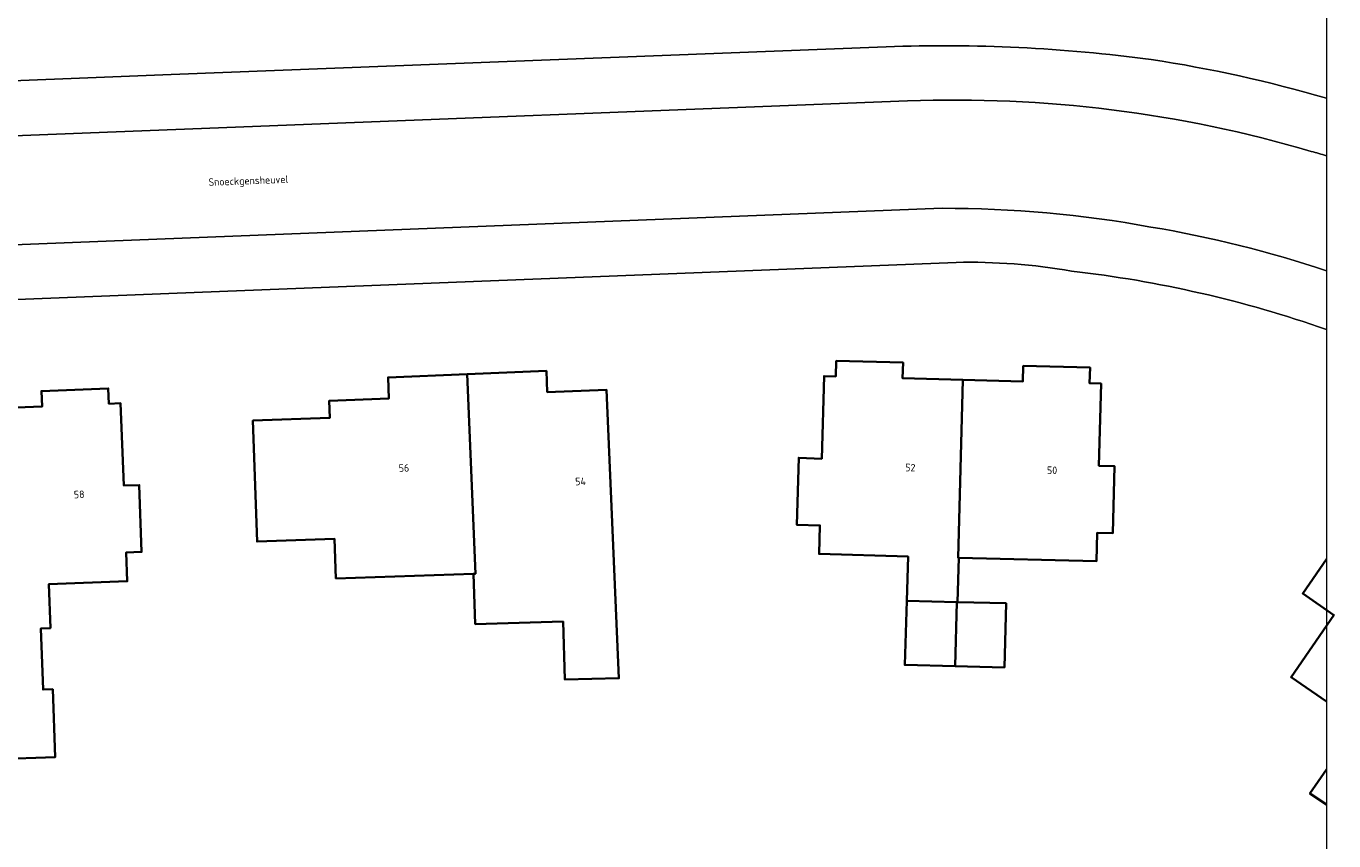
# Model space of a CAD drawing. Header units: metres. Extents: x 154991 to 155595, y 461305 to 461800.
# Tile 86 of 88: x 155523 to 155585, y 461702 to 461741. Entities that reach past the tile are written whole.
import ezdxf
from ezdxf.enums import TextEntityAlignment as Align

# ---------------------------------------------------------------- set-up
doc = ezdxf.new("R2010")
doc.units = ezdxf.units.M
for name, color, linetype, lineweight in [('B-WE-OG-BEBOUWING-GV', 7, 'Continuous', 35), ('B-WE-OG-BEBOUWING-T18', 10, 'Continuous', 18), ('B-WE-OG-TERREIN_ERF-GV', 7, 'Continuous', 18), ('B-WE-OG-TOPOGRAFIE-T18', 10, 'Continuous', 18), ('B-WE-VH-VERHARDING_BETONSTRAATSTEEN-GV', 7, 'Continuous', 18), ('B-WE-VH-VERHARDING_TEGEL-GV', 252, 'Continuous', 18)]:
    doc.layers.add(name, color=color, linetype=linetype, lineweight=lineweight)
doc.layers.add('X-XX-AL-HULPLIJN-G', color=210, linetype='Continuous', lineweight=18, plot=False)
doc.styles.add('NLCS-ISO-M200-T18', font='NLCS-ISO.ttf', dxfattribs={"height": 0.36})

msp = doc.modelspace()

# ---------------------------------------------------------------- linework, layer by layer
at = {"layer": 'B-WE-OG-BEBOUWING-GV', "flags": 128}
for points in [[(155544.005, 461714.897), (155543.91, 461714.894), (155543.993, 461712.491), (155548.196, 461712.611), (155548.276, 461709.844), (155550.86, 461709.9), (155550.273, 461723.682), (155547.434, 461723.575), (155547.392, 461724.59), (155543.608, 461724.432)], [(155564.621, 461713.604), (155567.017, 461713.541), (155567.052, 461713.541), (155567.107, 461715.661), (155567.073, 461715.662), (155567.296, 461724.161), (155564.423, 461724.236), (155564.442, 461724.987), (155561.251, 461725.07), (155561.23, 461724.33), (155560.665, 461724.346), (155560.559, 461720.391), (155559.46, 461720.436), (155559.362, 461717.237), (155560.469, 461717.204), (155560.427, 461715.842), (155564.686, 461715.713)], [(155567.107, 461715.661), (155573.688, 461715.488), (155573.724, 461716.857), (155574.474, 461716.837), (155574.558, 461720.035), (155573.808, 461720.055), (155573.912, 461723.987), (155573.363, 461724.001), (155573.383, 461724.745), (155570.189, 461724.831), (155570.17, 461724.085), (155567.296, 461724.161), (155567.073, 461715.662)], [(155543.91, 461714.894), (155544.005, 461714.897), (155543.608, 461724.432), (155539.824, 461724.275), (155539.865, 461723.277), (155537.016, 461723.165), (155537.048, 461722.35), (155533.364, 461722.212), (155533.563, 461716.429), (155537.268, 461716.557), (155537.333, 461714.667)], [(155521.106, 461706.026), (155523.914, 461706.133), (155523.796, 461709.37), (155523.338, 461709.354), (155523.231, 461712.282), (155523.689, 461712.299), (155523.612, 461714.398), (155527.36, 461714.535), (155527.31, 461715.911), (155528.048, 461715.938), (155527.931, 461719.131), (155527.197, 461719.11), (155527.037, 461723.041), (155526.481, 461723.018), (155526.451, 461723.756), (155523.255, 461723.627), (155523.285, 461722.888), (155520.424, 461722.771)], [(155567.017, 461713.541), (155564.621, 461713.604), (155564.528, 461710.538), (155566.936, 461710.475)], [(155567.017, 461713.541), (155566.936, 461710.475), (155569.285, 461710.413), (155569.366, 461713.48), (155567.052, 461713.541)]]:
    msp.add_lwpolyline(points, close=True, dxfattribs=at)
for points in [[(155584.678, 461715.591), (155583.546, 461713.949), (155585.036, 461712.921), (155582.989, 461709.953), (155584.678, 461708.788)], [(155584.678, 461705.542), (155583.889, 461704.397), (155584.678, 461703.862)]]:
    msp.add_lwpolyline(points, dxfattribs=at)
at = {"layer": 'B-WE-OG-TERREIN_ERF-GV', "flags": 128}
for points in [[(155481.974, 461736.861), (155529.451, 461738.755), (155563.634, 461740.086)], [(155566.98, 461729.776), (155531.766, 461728.386), (155489.001, 461726.698)], [(155520.424, 461722.771), (155523.285, 461722.888), (155523.255, 461723.627), (155526.451, 461723.756), (155526.481, 461723.018), (155527.037, 461723.041), (155527.197, 461719.11), (155527.931, 461719.131), (155528.048, 461715.938), (155527.31, 461715.911), (155527.36, 461714.535), (155523.612, 461714.398), (155523.689, 461712.299), (155523.231, 461712.282), (155523.338, 461709.354), (155523.796, 461709.37), (155523.914, 461706.133), (155521.106, 461706.026)], [(155584.678, 461708.788), (155582.989, 461709.953), (155585.036, 461712.921), (155583.546, 461713.949), (155584.678, 461715.591)], [(155584.678, 461703.862), (155583.889, 461704.397), (155584.678, 461705.542)]]:
    msp.add_lwpolyline(points, dxfattribs=at)
at = {"layer": 'B-WE-OG-TERREIN_ERF-GV'}
for points in [[(155563.634, 461740.086, -0.042147), (155576.303, 461739.474)], [(155576.303, 461739.474, -0.033333), (155584.678, 461737.622, -0.033333)], [(155572.497, 461729.359, 0.049128), (155566.98, 461729.776)], [(155584.678, 461726.572, 0.056036), (155572.497, 461729.359)]]:
    msp.add_lwpolyline(points, format="xyb", dxfattribs=at)
at = {"layer": 'B-WE-OG-TERREIN_ERF-GV', "flags": 128}
for points in [[(155543.91, 461714.894), (155537.333, 461714.667), (155537.268, 461716.557), (155533.563, 461716.429), (155533.364, 461722.212), (155537.048, 461722.35), (155537.016, 461723.165), (155539.865, 461723.277), (155539.824, 461724.275), (155543.608, 461724.432), (155547.392, 461724.59), (155547.434, 461723.575), (155550.273, 461723.682), (155550.86, 461709.9), (155548.276, 461709.844), (155548.196, 461712.611), (155543.993, 461712.491)], [(155567.052, 461713.541), (155569.366, 461713.48), (155569.285, 461710.413), (155566.936, 461710.475), (155564.528, 461710.538), (155564.621, 461713.604), (155564.686, 461715.713), (155560.427, 461715.842), (155560.469, 461717.204), (155559.362, 461717.237), (155559.46, 461720.436), (155560.559, 461720.391), (155560.665, 461724.346), (155561.23, 461724.33), (155561.251, 461725.07), (155564.442, 461724.987), (155564.423, 461724.236), (155567.296, 461724.161), (155570.17, 461724.085), (155570.189, 461724.831), (155573.383, 461724.745), (155573.363, 461724.001), (155573.912, 461723.987), (155573.808, 461720.055), (155574.558, 461720.035), (155574.474, 461716.837), (155573.724, 461716.857), (155573.688, 461715.488), (155567.107, 461715.661)]]:
    msp.add_lwpolyline(points, close=True, dxfattribs=at)
at = {"layer": 'B-WE-VH-VERHARDING_BETONSTRAATSTEEN-GV', "flags": 128}
for points in [[(155564.66, 461737.496), (155529.688, 461736.136), (155480.36, 461734.194)], [(155473.809, 461728.887), (155488.929, 461729.308), (155526.355, 461730.79), (155566.307, 461732.362)]]:
    msp.add_lwpolyline(points, dxfattribs=at)
at = {"layer": 'B-WE-VH-VERHARDING_BETONSTRAATSTEEN-GV'}
for points in [[(155583.957, 461735.084, 0.080842), (155564.66, 461737.496)], [(155584.678, 461734.876, 0.003212), (155583.957, 461735.084)], [(155566.307, 461732.362, -0.046079), (155576.291, 461731.464)], [(155576.291, 461731.464, -0.040486), (155584.678, 461729.372, -0.040486)]]:
    msp.add_lwpolyline(points, format="xyb", dxfattribs=at)
at = {"layer": 'B-WE-VH-VERHARDING_TEGEL-GV', "flags": 128}
for points in [[(155563.634, 461740.086), (155529.451, 461738.755), (155481.974, 461736.861)], [(155480.36, 461734.194), (155529.688, 461736.136), (155564.66, 461737.496)], [(155566.307, 461732.362), (155526.355, 461730.79), (155488.929, 461729.308)], [(155483.575, 461726.484), (155489.001, 461726.698), (155531.766, 461728.386), (155566.98, 461729.776)]]:
    msp.add_lwpolyline(points, dxfattribs=at)
at = {"layer": 'B-WE-VH-VERHARDING_TEGEL-GV'}
for points in [[(155576.303, 461739.474, 0.042147), (155563.634, 461740.086)], [(155584.678, 461737.622, 0.033333), (155576.303, 461739.474)], [(155564.66, 461737.496, -0.080842), (155583.957, 461735.084)], [(155583.957, 461735.084, -0.003212), (155584.678, 461734.876, -0.003212)], [(155576.291, 461731.464, 0.046079), (155566.307, 461732.362)], [(155584.678, 461729.372, 0.040486), (155576.291, 461731.464)], [(155566.98, 461729.776, -0.049128), (155572.497, 461729.359)], [(155572.497, 461729.359, -0.056036), (155584.678, 461726.572, -0.056036)]]:
    msp.add_lwpolyline(points, format="xyb", dxfattribs=at)
at = {"layer": 'X-XX-AL-HULPLIJN-G'}
msp.add_lwpolyline([(155584.678, 461304.911), (155002.41, 461304.911), (155002.41, 461797.142), (155584.678, 461797.142)], close=True, dxfattribs=at)

# ---------------------------------------------------------------- texts
at = {"layer": 'B-WE-OG-BEBOUWING-T18', "style": 'NLCS-ISO-M200-T18'}
for s, rotation, p in [('56', 2.6, (155540.586, 461719.948)), ('52', 358.9, (155564.792, 461719.969)), ('54', 2.6, (155549.026, 461719.31)), ('50', 358.9, (155571.568, 461719.84)), ('58', 2.5, (155525.061, 461718.686))]:
    msp.add_text(s, height=0.36, rotation=rotation, dxfattribs=at).set_placement(p, align=Align.MIDDLE)
at = {"layer": 'B-WE-OG-TOPOGRAFIE-T18', "style": 'NLCS-ISO-M200-T18'}
msp.add_text('Snoeckgensheuvel', height=0.36, rotation=2.2, dxfattribs=at).set_placement((155533.151, 461733.63), align=Align.MIDDLE)

doc.saveas('drawing.dxf')
